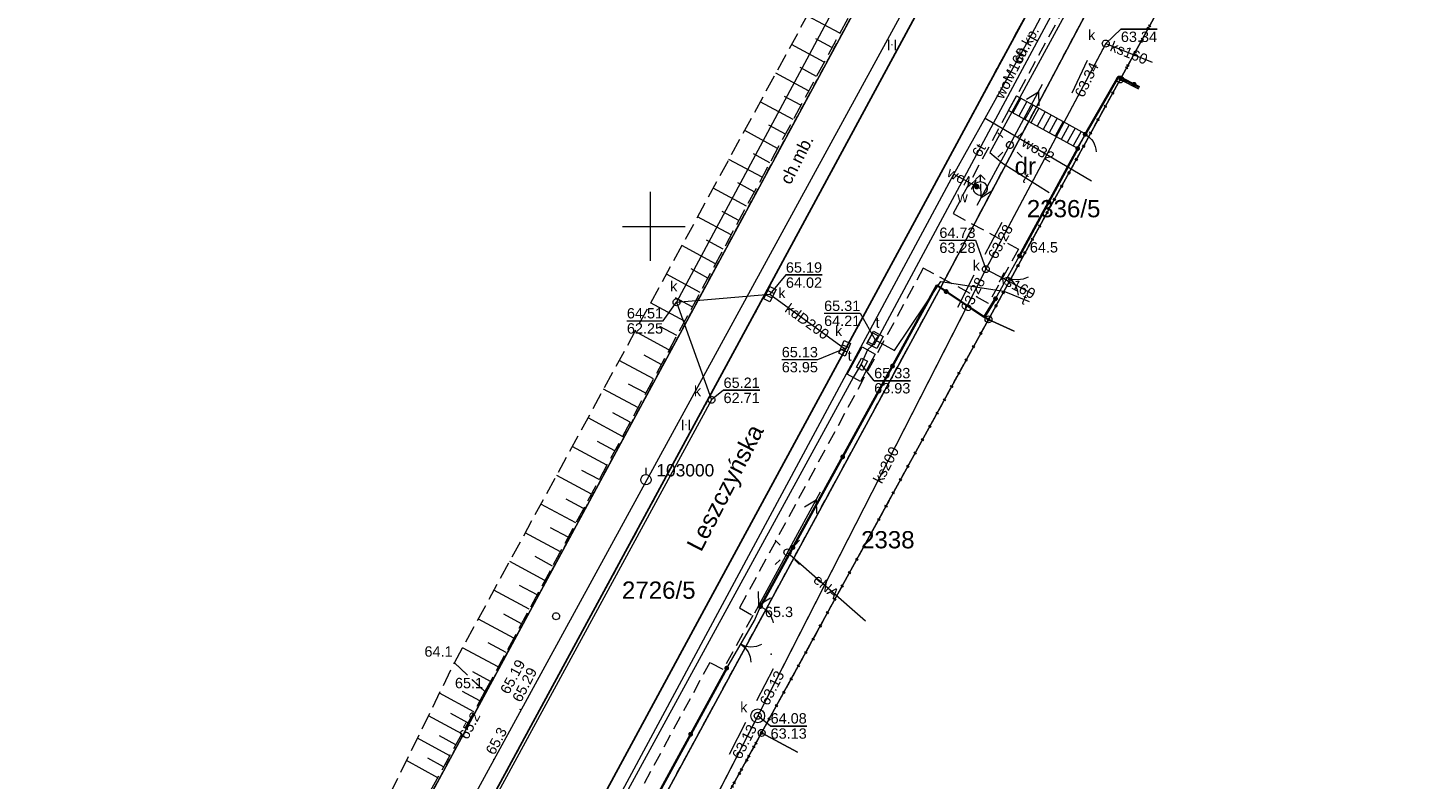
# Model space of a CAD drawing. Extents: x 6420891 to 6421372, y 5789686 to 5790696.
# Tile 9 of 48: x 6420955 to 6421056, y 5789860 to 5789914. Entities that reach past the tile are written whole.
import ezdxf
from ezdxf.enums import TextEntityAlignment as Align

# ---------------------------------------------------------------- set-up
doc = ezdxf.new("R2010")
doc.units = 0
doc.header["$PDSIZE"] = 0.75
for name, pattern in [('KROPK2', [2, 0, -2]), ('PRZER1-1', [2, 1, -1]), ('PRZER2-1', [3, 2, -1]), ('PRZER2_5-1', [3.5, 2.5, -1]), ('PRZER3-1', [4, 3, -1])]:
    doc.linetypes.add(name, pattern=pattern)
doc.layers.get('0').update_dxf_attribs({"linetype": 'CONTINUOUS', "lineweight": 13})
for name, color, linetype, lineweight in [('GEPPGD', 7, 'CONTINUOUS', 18), ('GESDZI', 7, 'CONTINUOUS', 18), ('GESDZI_O', 7, 'CONTINUOUS', 18), ('GESJAE', 7, 'KROPK2', 50), ('GSLKBR', 7, 'CONTINUOUS', 18), ('GSLKFU', 7, 'CONTINUOUS', 18), ('GSLKOG', 7, 'CONTINUOUS', 35), ('GSLKRW', 7, 'CONTINUOUS', 25), ('GSPPPK', 7, 'CONTINUOUS', 18), ('GSPPPK_O', 7, 'CONTINUOUS', 18), ('GSPWPN', 7, 'CONTINUOUS', 13), ('GSPWPN_O', 7, 'CONTINUOUS', 13), ('GSPWPS', 7, 'CONTINUOUS', 13), ('GSPWPS_O', 7, 'CONTINUOUS', 13), ('GSSKOA', 7, 'PRZER3-1', 18), ('GSSKOD', 7, 'PRZER2-1', 18), ('GSSKOD_O', 7, 'PRZER2-1', 18), ('GSSUTR', 7, 'PRZER2-1', 18), ('GSSZSN', 7, 'PRZER2-1', 18), ('GTGTXT', 7, 'CONTINUOUS', 18), ('GTGTXT_O', 7, 'CONTINUOUS', 18), ('GUSIKP', 7, 'CONTINUOUS', 18)]:
    doc.layers.add(name, color=color, linetype=linetype, lineweight=lineweight)
for name, color, linetype, lineweight, true_color in [('GESKKL', 7, 'PRZER3-1', 18, 0x24bc24), ('GESUZY', 7, 'PRZER1-1', 18, 0x008000), ('GESUZY_O', 7, 'PRZER1-1', 18, 0x008000), ('GSSSCH', 7, 'CONTINUOUS', 18, 0x0a0909), ('GULENN', 1, 'CONTINUOUS', 18, 0xff0000), ('GULENN_O', 1, 'CONTINUOUS', 18, 0xff0000), ('GULGNP', 7, 'CONTINUOUS', 18, 0xbfbf00), ('GULKDP', 7, 'CONTINUOUS', 18, 0x803300), ('GULKDP_O', 7, 'CONTINUOUS', 18, 0x803300), ('GULKSP', 7, 'CONTINUOUS', 18, 0x803300), ('GULKSP_O', 7, 'CONTINUOUS', 18, 0x803300), ('GULTPR', 7, 'CONTINUOUS', 18, 0xff9100), ('GULTPR_O', 7, 'CONTINUOUS', 18, 0xff9100), ('GULWOP', 5, 'CONTINUOUS', 18, 0x0000ff), ('GULWOP_O', 5, 'CONTINUOUS', 18, 0x0000ff), ('GUPIBH', 7, 'CONTINUOUS', 5, 0x0a0909), ('GUPIBH_O', 7, 'CONTINUOUS', 5, 0x0a0909), ('GUPISL', 7, 'CONTINUOUS', 18, 0x0a0909), ('GUPKKS', 7, 'CONTINUOUS', 18, 0x803300), ('GUPKKS_O', 7, 'CONTINUOUS', 18, 0x0a0909), ('GUPKSD', 7, 'CONTINUOUS', 18, 0x803300), ('GUPKSD_O', 7, 'CONTINUOUS', 18, 0x803300), ('GUPKSH', 7, 'CONTINUOUS', 5, 0x803300), ('GUPKSH_O', 7, 'CONTINUOUS', 5, 0x803300), ('GUPKWZ', 7, 'CONTINUOUS', 18, 0x0a0909), ('GUPKWZ_O', 7, 'CONTINUOUS', 18, 0x0a0909), ('GUPTSH', 7, 'CONTINUOUS', 5, 0xff9100), ('GUPTWZ', 7, 'CONTINUOUS', 18, 0x0a0909), ('GUPTWZ_O', 7, 'CONTINUOUS', 18, 0x0a0909), ('GUPWDT', 5, 'CONTINUOUS', 18, 0x0000ff), ('GUPWZA', 5, 'CONTINUOUS', 18, 0x0000ff), ('GUPWZA_O', 5, 'CONTINUOUS', 18, 0x0000ff)]:
    doc.layers.add(name, color=color, linetype=linetype, lineweight=lineweight, true_color=true_color)
doc.styles.add('GEO-INFO', font='Arial')

# ---------------------------------------------------------------- blocks, each defined once
blk = doc.blocks.new('SUPE04_1')
at = {"color": 0}
for points in [[(0, 0), (10, 0)], [(6.982163, 1), (8.714214, 0), (6.982163, -1)]]:
    blk.add_lwpolyline(points, dxfattribs=at)
blk = doc.blocks.new('SUSM01_01')
at = {"color": 0}
for points in [[(-0.353553, 0.353553), (-0.212132, 0.212132)], [(0.353553, 0.353553), (0.212132, 0.212132)], [(-0.353553, -0.353553), (-0.212132, -0.212132)], [(0.353553, -0.353553), (0.212132, -0.212132)]]:
    blk.add_lwpolyline(points, dxfattribs=at)
blk.add_lwpolyline([(0, 0.1), (0.034202, 0.093969), (0.064279, 0.076604), (0.086603, 0.05), (0.096593, 0.025882), (0.1, 0), (0.096593, -0.025882), (0.086603, -0.05), (0.068017, -0.073305), (0.043388, -0.090097), (0.014904, -0.098883), (-0.014904, -0.098883), (-0.043388, -0.090097), (-0.068017, -0.073305), (-0.086603, -0.05), (-0.097493, -0.022252), (-0.09972, 0.007473), (-0.093087, 0.036534), (-0.078183, 0.062349), (-0.056332, 0.082624), (-0.029476, 0.095557)], close=True, dxfattribs=at)
blk = doc.blocks.new('KOLO')
blk.add_hatch(color=0).paths.add_polyline_path([(-0.5, 0), (-0.482963, -0.12941), (-0.433013, -0.25), (-0.353553, -0.353553), (-0.25, -0.433013), (-0.12941, -0.482963), (0, -0.5), (0.12941, -0.482963), (0.25, -0.433013), (0.353553, -0.353553), (0.433013, -0.25), (0.482963, -0.12941), (0.5, 0), (0.482963, 0.12941), (0.433013, 0.25), (0.353553, 0.353553), (0.25, 0.433013), (0.12941, 0.482963), (0, 0.5), (-0.12941, 0.482963), (-0.25, 0.433013), (-0.353553, 0.353553), (-0.433013, 0.25), (-0.482963, 0.12941)])
blk = doc.blocks.new('OKRAG_PELNY')
at = {"color": 0}
blk.add_lwpolyline([(0, 0.5), (0.12941, 0.482963), (0.25, 0.433013), (0.353553, 0.353553), (0.433013, 0.25), (0.482963, 0.12941), (0.5, 0), (0.482963, -0.12941), (0.433013, -0.25), (0.353553, -0.353553), (0.25, -0.433013), (0.12941, -0.482963), (0, -0.5), (-0.12941, -0.482963), (-0.25, -0.433013), (-0.353553, -0.353553), (-0.433013, -0.25), (-0.482963, -0.12941), (-0.5, 0), (-0.482963, 0.12941), (-0.433013, 0.25), (-0.353553, 0.353553), (-0.25, 0.433013), (-0.12941, 0.482963)], close=True, dxfattribs=at)
blk = doc.blocks.new('SUUS05')
at = {"color": 0}
blk.add_lwpolyline([(0.5, -0.25), (-0.5, -0.25), (-0.5, 0.25), (0.5, 0.25)], close=True, dxfattribs=at)
for points in [[(-0.175, -0.25), (-0.175, 0.25)], [(0.175, -0.25), (0.175, 0.25)]]:
    blk.add_lwpolyline(points, dxfattribs=at)
blk = doc.blocks.new('PROSTOKAT1_5-1_PELNY')
at = {"color": 0}
blk.add_lwpolyline([(0.75, -0.5), (-0.75, -0.5), (-0.75, 0.5), (0.75, 0.5)], close=True, dxfattribs=at)
blk = doc.blocks.new('SUUS02')
at = {"color": 0}
blk.add_lwpolyline([(0, 1), (0.173648, 0.984808), (0.34202, 0.939693), (0.5, 0.866025), (0.642788, 0.766044), (0.766044, 0.642788), (0.866025, 0.5), (0.939693, 0.34202), (0.984808, 0.173648), (1, 0), (0.984808, -0.173648), (0.939693, -0.34202), (0.866025, -0.5), (0.75575, -0.654861), (0.618159, -0.786053), (0.458227, -0.888835), (0.281733, -0.959493), (0.095056, -0.995472), (-0.095056, -0.995472), (-0.281733, -0.959493), (-0.458227, -0.888835), (-0.618159, -0.786053), (-0.75575, -0.654861), (-0.866025, -0.5), (-0.945001, -0.327068), (-0.989821, -0.142315), (-0.998867, 0.047582), (-0.971812, 0.235759), (-0.909632, 0.415415), (-0.814576, 0.580057), (-0.690079, 0.723734), (-0.540641, 0.841254), (-0.371662, 0.928368), (-0.189251, 0.981929)], close=True, dxfattribs=at)
for points in [[(-0.707107, 1.292893), (0, 2), (0.707107, 1.292893)], [(0, 1), (0, 2)]]:
    blk.add_lwpolyline(points, dxfattribs=at)
blk = doc.blocks.new('SPTRW')
at = {"color": 0}
for points in [[(-0.51332, 0.7233), (-0.51332, -0.7767)], [(0.48668, -0.7767), (0.48668, 0.7233)]]:
    blk.add_lwpolyline(points, dxfattribs=at)
blk = doc.blocks.new('POINT')
at = {"color": 0}
blk.add_point((0, 0), dxfattribs=at)
blk = doc.blocks.new('KTOK04')
at = {"color": 0}
blk.add_lwpolyline([(0, 0), (-0.01711, -0.261052), (-0.068148, -0.517638), (-0.152241, -0.765367), (-0.267949, -1), (-0.413293, -1.217523), (-0.585786, -1.414214), (-0.782477, -1.586707), (-1, -1.732051)], dxfattribs=at)
blk = doc.blocks.new('SLBRA')
at = {"color": 0}
for points in [[(1.732051, 1), (1.414214, 0.585786), (1, 0.267949), (0.517638, 0.068148), (0, 0)], [(0, 0), (0.517638, -0.068148), (1, -0.267949), (1.414214, -0.585786), (1.732051, -1)]]:
    blk.add_lwpolyline(points, dxfattribs=at)
blk = doc.blocks.new('SOPGM')
at = {"color": 0}
blk.add_lwpolyline([(0, 0.75), (0.231763, 0.713292), (0.440839, 0.606763), (0.606763, 0.440839), (0.713292, 0.231763), (0.75, 0), (0.713292, -0.231763), (0.606763, -0.440839), (0.440839, -0.606763), (0.231763, -0.713292), (0, -0.75), (-0.231763, -0.713292), (-0.440839, -0.606763), (-0.606763, -0.440839), (-0.713292, -0.231763), (-0.75, 0), (-0.713292, 0.231763), (-0.606763, 0.440839), (-0.440839, 0.606763), (-0.231763, 0.713292)], close=True, dxfattribs=at)
blk.add_lwpolyline([(0, 1.75), (0, 0.75)], dxfattribs=at)
blk = doc.blocks.new('EPPGN')
blk.add_hatch(color=0).paths.add_polyline_path([(0, -0.09), (0.027812, -0.085595), (0.052901, -0.072812), (0.072812, -0.052901), (0.085595, -0.027812), (0.09, 0), (0.085595, 0.027812), (0.072812, 0.052901), (0.052901, 0.072812), (0.027812, 0.085595), (0, 0.09), (-0.027812, 0.085595), (-0.052901, 0.072812), (-0.072812, 0.052901), (-0.085595, 0.027812), (-0.09, 0), (-0.085595, -0.027812), (-0.072812, -0.052901), (-0.052901, -0.072812), (-0.027812, -0.085595)])
blk = doc.blocks.new('EPPGS')
at = {"color": 0}
blk.add_lwpolyline([(0, 0.5), (0.154508, 0.475528), (0.293893, 0.404508), (0.404508, 0.293893), (0.475528, 0.154508), (0.5, 0), (0.475528, -0.154508), (0.404508, -0.293893), (0.293893, -0.404508), (0.154508, -0.475528), (0, -0.5), (-0.154508, -0.475528), (-0.293893, -0.404508), (-0.404508, -0.293893), (-0.475528, -0.154508), (-0.5, 0), (-0.475528, 0.154508), (-0.404508, 0.293893), (-0.293893, 0.404508), (-0.154508, 0.475528)], close=True, dxfattribs=at)

msp = doc.modelspace()

# ---------------------------------------------------------------- linework, layer by layer
at = {"linetype": 'Continuous', "lineweight": 13, "elevation": 100, "flags": 128}
for points in [[(6421000, 5789897.5), (6421000, 5789902.5)], [(6420997.96, 5789900), (6421002.5, 5789900)]]:
    msp.add_lwpolyline(points, dxfattribs=at)
at = {"layer": 'GESDZI', "linetype": 'Continuous', "lineweight": 18, "elevation": 10.3}
for points in [[(6421135.1, 5790137.51), (6421053.4, 5789987.08), (6420961.43, 5789816.96), (6420958.74, 5789821.5), (6420954.97, 5789827.87)], [(6421034.05, 5789910.66), (6421042.46, 5789926), (6421043.38, 5789925.53)], [(6421024.5, 5789893.26), (6421034.05, 5789910.66), (6421035.39, 5789909.98)], [(6421035.39, 5789909.98), (6421034.05, 5789910.66)], [(6421008.05, 5789863.27), (6421024.5, 5789893.26), (6421026.36, 5789892.4)], [(6421026.36, 5789892.4), (6421024.5, 5789893.26)], [(6420991.21, 5789832.61), (6421008.05, 5789863.27), (6421010.66, 5789861.87)], [(6421010.66, 5789861.87), (6421008.05, 5789863.27)]]:
    msp.add_lwpolyline(points, dxfattribs=at)
for points in [[(6421069.45, 5789986.72), (6421065.35, 5789979.26), (6421058.16, 5789965.65), (6421048.81, 5789947.95), (6421021.02, 5789895.56), (6420945.15, 5789755.75), (6420931.73, 5789762.86), (6420936.45, 5789771.59), (6420961.43, 5789816.96), (6421053.4, 5789987.08)], [(6421053.23, 5789945.63), (6421044.86, 5789930.37), (6421043.35, 5789927.62), (6421042.46, 5789926), (6421034.05, 5789910.66), (6421024.5, 5789893.26), (6421021.02, 5789895.56), (6421048.81, 5789947.95)], [(6421024.5, 5789893.26), (6421008.05, 5789863.27), (6420991.21, 5789832.61), (6420986.9, 5789824.72), (6420974.45, 5789801.88), (6420970.14, 5789793.97), (6420953.18, 5789762.86), (6420948.42, 5789754.02), (6420945.15, 5789755.75), (6421021.02, 5789895.56)]]:
    msp.add_lwpolyline(points, close=True, dxfattribs=at)
at = {"layer": 'GESJAE', "linetype": 'KROPK2', "lineweight": 50, "ltscale": 0.5, "elevation": 10.3}
for points in [[(6421121.73, 5790083.31), (6421117.02, 5790074.68), (6421086.48, 5790018.11), (6421077.54, 5790001.65), (6421070.65, 5789988.92), (6421069.45, 5789986.72), (6421065.35, 5789979.26), (6421058.16, 5789965.65), (6421048.81, 5789947.95), (6421053.23, 5789945.63), (6421044.86, 5789930.37), (6421043.35, 5789927.62), (6421042.46, 5789926), (6421034.05, 5789910.66), (6421024.5, 5789893.26), (6421008.05, 5789863.27), (6420991.21, 5789832.61), (6420986.9, 5789824.72), (6420974.45, 5789801.88), (6420970.14, 5789793.97), (6420953.18, 5789762.86)], [(6420914.62, 5789700.39), (6420918.57, 5789707.61), (6420922.09, 5789705.72), (6420934.06, 5789727.68), (6420940.76, 5789739.97), (6420948.42, 5789754.02), (6420953.18, 5789762.86), (6420970.14, 5789793.97), (6420974.45, 5789801.88), (6420986.9, 5789824.72), (6420991.21, 5789832.61), (6421008.05, 5789863.27), (6421024.5, 5789893.26), (6421034.05, 5789910.66), (6421042.46, 5789926), (6421043.35, 5789927.62), (6421044.86, 5789930.37), (6421053.23, 5789945.63), (6421048.81, 5789947.95), (6421058.16, 5789965.65), (6421065.35, 5789979.26), (6421068.88, 5789980.5), (6421072.2, 5789979.19)]]:
    msp.add_lwpolyline(points, dxfattribs=at)
at = {"layer": 'GESKKL', "linetype": 'PRZER3-1', "lineweight": 18, "ltscale": 0.5, "elevation": 10.16}
msp.add_lwpolyline([(6421135.1, 5790137.51), (6421053.4, 5789987.08), (6420961.43, 5789816.96), (6420958.74, 5789821.5), (6420954.97, 5789827.87)], dxfattribs=at)
at = {"layer": 'GESUZY', "linetype": 'PRZER1-1', "lineweight": 18, "ltscale": 0.5, "elevation": 10.18}
for points in [[(6421135.1, 5790137.51), (6421053.4, 5789987.08), (6420961.43, 5789816.96), (6420958.74, 5789821.5), (6420954.97, 5789827.87)], [(6421034.05, 5789910.66), (6421042.46, 5789926), (6421043.38, 5789925.53)], [(6421004.72, 5789825.35), (6420991.21, 5789832.61), (6421008.05, 5789863.27), (6421024.5, 5789893.26), (6421034.05, 5789910.66)], [(6421034.05, 5789910.66), (6421035.39, 5789909.98)], [(6421035.39, 5789909.98), (6421034.05, 5789910.66)]]:
    msp.add_lwpolyline(points, dxfattribs=at)
for points in [[(6421069.45, 5789986.72), (6421065.35, 5789979.26), (6421058.16, 5789965.65), (6421048.81, 5789947.95), (6421021.02, 5789895.56), (6420945.15, 5789755.75), (6420931.73, 5789762.86), (6420936.45, 5789771.59), (6420961.43, 5789816.96), (6421053.4, 5789987.08)], [(6420948.42, 5789754.02), (6420945.15, 5789755.75), (6421021.02, 5789895.56), (6421048.81, 5789947.95), (6421053.23, 5789945.63), (6421044.86, 5789930.37), (6421043.35, 5789927.62), (6421042.46, 5789926), (6421034.05, 5789910.66), (6421024.5, 5789893.26), (6421008.05, 5789863.27), (6420991.21, 5789832.61), (6420986.9, 5789824.72), (6420974.45, 5789801.88), (6420970.14, 5789793.97), (6420953.18, 5789762.86)]]:
    msp.add_lwpolyline(points, close=True, dxfattribs=at)
at = {"layer": 'GSLKBR', "linetype": 'Continuous', "lineweight": 18, "elevation": 10.18}
for points in [[(6421025.01, 5789894.76), (6421026.75, 5789897.86)], [(6421005.52, 5789867.97), (6421007.54, 5789871.42)]]:
    msp.add_lwpolyline(points, dxfattribs=at)
at = {"layer": 'GSLKFU', "linetype": 'Continuous', "lineweight": 18, "elevation": 10.18}
for points in [[(6421030.97, 5789905.65), (6421031.51, 5789906.68)], [(6421007.54, 5789871.42), (6421007.97, 5789872.44)]]:
    msp.add_lwpolyline(points, dxfattribs=at)
at = {"layer": 'GSLKOG', "linetype": 'Continuous', "lineweight": 35, "elevation": 10.18}
for points in [[(6421031.51, 5789906.68), (6421033.94, 5789910.87), (6421035.46, 5789910.1)], [(6421026.75, 5789897.86), (6421030.97, 5789905.65)], [(6421007.97, 5789872.44), (6421020.76, 5789895.73), (6421024.19, 5789893.43), (6421025.01, 5789894.76)], [(6420993.11, 5789845.2), (6421005.52, 5789867.97)]]:
    msp.add_lwpolyline(points, dxfattribs=at)
at = {"layer": 'GSLKRW', "linetype": 'Continuous', "lineweight": 25, "elevation": 10.18}
for points in [[(6421195.82, 5790239.68), (6421179.4, 5790209.44), (6421161.89, 5790177.28), (6421135.48, 5790128.74), (6421117.94, 5790096.62), (6421100.38, 5790064.4), (6421082.56, 5790031.74), (6421065.53, 5790000.47), (6421053.05, 5789977.59), (6421041.12, 5789955.61), (6421023.81, 5789923.78), (6421007.52, 5789893.64), (6420990.23, 5789861.75), (6420974.45, 5789832.6), (6420956.81, 5789800.07), (6420945.16, 5789778.57), (6420944.15, 5789776.96), (6420943.3, 5789775.21), (6420933.6, 5789757.81)], [(6420989.47, 5789831.74), (6420987.75, 5789832.78), (6420986.65, 5789833.95), (6420985.91, 5789835.16), (6420985.62, 5789836.02), (6420985.51, 5789836.85), (6420985.59, 5789837.78), (6420986.21, 5789839.58), (6420987.76, 5789842.39), (6421004.51, 5789873.36), (6421020.08, 5789902.08), (6421024.66, 5789910.59), (6421039.68, 5789938.28), (6421057.09, 5789970.3), (6421061.79, 5789978.9), (6421062.13, 5789979.42), (6421068.98, 5789992.02), (6421085.27, 5790022.04), (6421098.58, 5790046.41), (6421112.23, 5790071.51), (6421113.36, 5790072.89), (6421114.96, 5790073.95), (6421116.54, 5790074.7)]]:
    msp.add_lwpolyline(points, dxfattribs=at)
at = {"layer": 'GSSKOA', "linetype": 'PRZER3-1', "lineweight": 18, "ltscale": 0.5, "elevation": 10.18}
for points in [[(6421117.94, 5790096.62), (6421100.38, 5790064.4), (6421082.56, 5790031.74), (6421065.53, 5790000.47), (6421053.05, 5789977.59), (6421041.12, 5789955.61), (6421023.81, 5789923.78), (6421007.52, 5789893.64), (6420990.23, 5789861.75), (6420974.45, 5789832.6), (6420956.81, 5789800.07), (6420945.16, 5789778.57), (6420944.15, 5789776.96), (6420943.3, 5789775.21)], [(6420948.39, 5789769.5), (6420949.54, 5789771.89), (6420956.63, 5789784.97), (6420972.83, 5789814.93), (6420977.66, 5789823.83), (6420987.76, 5789842.39), (6421004.51, 5789873.36), (6421020.08, 5789902.08), (6421024.66, 5789910.59), (6421039.68, 5789938.28), (6421057.09, 5789970.3), (6421061.79, 5789978.9), (6421062.13, 5789979.42), (6421068.98, 5789992.02), (6421085.27, 5790022.04), (6421098.58, 5790046.41), (6421112.23, 5790071.51), (6421113.36, 5790072.89), (6421114.96, 5790073.95), (6421116.54, 5790074.7)]]:
    msp.add_lwpolyline(points, dxfattribs=at)
at = {"layer": 'GSSKOD', "linetype": 'PRZER2-1', "lineweight": 18, "ltscale": 0.5, "elevation": 10.18}
for points in [[(6420987.76, 5789842.39), (6421004.51, 5789873.36), (6421020.08, 5789902.08), (6421024.66, 5789910.59), (6421039.68, 5789938.28)], [(6421035.77, 5789926.47), (6421026.54, 5789909.47), (6421025.94, 5789908.4), (6421021.93, 5789900.94), (6421026.68, 5789898.36), (6421024.5, 5789894.42), (6421019.77, 5789896.98), (6421006.45, 5789872.34), (6421007.4, 5789871.79), (6421005.25, 5789867.86), (6421004.29, 5789868.38), (6420992.07, 5789845.85)]]:
    msp.add_lwpolyline(points, dxfattribs=at)
at = {"layer": 'GSSSCH', "linetype": 'Continuous', "lineweight": 18, "elevation": 10.18}
msp.add_lwpolyline([(6421026.54, 5789909.47), (6421031.54, 5789906.72), (6421030.94, 5789905.68), (6421025.94, 5789908.4)], close=True, dxfattribs=at)
at = {"layer": 'GSSSCH', "linetype": 'Continuous', "lineweight": 18, "elevation": 10.18, "flags": 128}
for points in [[(6421026.85, 5789909.3), (6421026.26, 5789908.23)], [(6421027.29, 5789909.06), (6421026.7, 5789907.99)], [(6421027.73, 5789908.82), (6421027.14, 5789907.75)], [(6421028.16, 5789908.58), (6421027.58, 5789907.51)], [(6421028.6, 5789908.34), (6421028.02, 5789907.27)], [(6421029.04, 5789908.09), (6421028.46, 5789907.03)], [(6421029.48, 5789907.85), (6421028.89, 5789906.79)], [(6421029.92, 5789907.61), (6421029.33, 5789906.55)], [(6421030.35, 5789907.37), (6421029.77, 5789906.31)], [(6421030.79, 5789907.13), (6421030.21, 5789906.08)], [(6421031.23, 5789906.89), (6421030.65, 5789905.84)]]:
    msp.add_lwpolyline(points, dxfattribs=at)
at = {"layer": 'GSSUTR', "linetype": 'PRZER2-1', "lineweight": 18, "ltscale": 0.5, "elevation": 10.06}
for points in [[(6421017.51, 5789913.19), (6421017.5, 5789913.17), (6421017.52, 5789913.17)], [(6421002.57, 5789885.63), (6421002.56, 5789885.61), (6421002.58, 5789885.61)]]:
    msp.add_lwpolyline(points, close=True, dxfattribs=at)
at = {"layer": 'GSSZSN', "linetype": 'PRZER2_5-1', "lineweight": 18, "ltscale": 0.5, "elevation": 10.14}
for points in [[(6420987.99, 5789866.27), (6420985.77, 5789868.35), (6421012.5, 5789917.37), (6421021.01, 5789930.82), (6421040.42, 5789966.53), (6421042.24, 5789965.63)], [(6421042.24, 5789965.63), (6421015.12, 5789916.62), (6420987.99, 5789866.27)], [(6420968.68, 5789831.61), (6420974.2, 5789844.71), (6420985.77, 5789868.35), (6420987.99, 5789866.27)], [(6420987.99, 5789866.27), (6420975.73, 5789843.96), (6420968.68, 5789831.61)]]:
    msp.add_lwpolyline(points, dxfattribs=at)
at = {"layer": 'GSSZSN', "linetype": 'Continuous', "lineweight": 18, "elevation": 10.14, "flags": 128}
for points in [[(6421013.71, 5789914.01), (6421011.36, 5789915.28)], [(6421013.15, 5789912.97), (6421011.97, 5789913.6)], [(6421012.59, 5789911.92), (6421010.22, 5789913.2)], [(6421012.03, 5789910.88), (6421010.84, 5789911.52)], [(6421011.46, 5789909.83), (6421009.09, 5789911.11)], [(6421010.9, 5789908.79), (6421009.71, 5789909.43)], [(6421010.34, 5789907.75), (6421007.95, 5789909.03)], [(6421009.78, 5789906.7), (6421008.58, 5789907.34)], [(6421009.21, 5789905.66), (6421006.82, 5789906.95)], [(6421008.65, 5789904.61), (6421007.45, 5789905.26)], [(6421008.09, 5789903.57), (6421005.68, 5789904.86)], [(6421007.52, 5789902.52), (6421006.32, 5789903.17)], [(6421006.96, 5789901.48), (6421004.54, 5789902.78)], [(6421006.4, 5789900.43), (6421005.19, 5789901.09)], [(6421005.84, 5789899.39), (6421003.41, 5789900.7)], [(6421004.71, 5789897.3), (6421002.27, 5789898.61)], [(6421005.27, 5789898.35), (6421004.06, 5789899)], [(6421003.59, 5789895.21), (6421001.14, 5789896.53)], [(6421004.15, 5789896.26), (6421002.93, 5789896.92)], [(6421002.46, 5789893.12), (6421000, 5789894.45)], [(6421003.02, 5789894.17), (6421001.8, 5789894.83)], [(6421001.33, 5789891.04), (6420998.87, 5789892.37)], [(6421001.9, 5789892.08), (6421000.67, 5789892.74)], [(6421000.21, 5789888.95), (6420997.73, 5789890.28)], [(6421000.77, 5789889.99), (6420999.53, 5789890.66)], [(6420999.08, 5789886.86), (6420996.59, 5789888.2)], [(6420999.65, 5789887.9), (6420998.4, 5789888.57)], [(6420997.96, 5789884.77), (6420995.46, 5789886.12)], [(6420998.52, 5789885.81), (6420997.27, 5789886.49)], [(6420996.83, 5789882.68), (6420994.32, 5789884.03)], [(6420997.4, 5789883.72), (6420996.14, 5789884.4)], [(6420995.71, 5789880.59), (6420993.19, 5789881.95)], [(6420996.27, 5789881.64), (6420995.01, 5789882.31)], [(6420994.58, 5789878.5), (6420992.05, 5789879.87)], [(6420995.14, 5789879.55), (6420993.88, 5789880.23)], [(6420993.46, 5789876.41), (6420990.91, 5789877.78)], [(6420994.02, 5789877.46), (6420992.75, 5789878.14)], [(6420992.33, 5789874.33), (6420989.78, 5789875.7)], [(6420992.89, 5789875.37), (6420991.62, 5789876.06)], [(6420991.77, 5789873.28), (6420990.49, 5789873.97)], [(6420991.2, 5789872.24), (6420988.64, 5789873.62)], [(6420990.64, 5789871.19), (6420989.36, 5789871.88)], [(6420990.08, 5789870.15), (6420987.51, 5789871.53)], [(6420989.52, 5789869.1), (6420988.23, 5789869.8)], [(6420988.95, 5789868.06), (6420986.37, 5789869.45)], [(6420988.39, 5789867.01), (6420987.1, 5789867.71)], [(6420987.18, 5789864.79), (6420984.7, 5789866.16)], [(6420987.62, 5789865.59), (6420986.36, 5789866.28)], [(6420986.3, 5789863.2), (6420983.9, 5789864.52)], [(6420986.74, 5789864), (6420985.52, 5789864.67)], [(6420985.43, 5789861.61), (6420983.1, 5789862.89)], [(6420985.87, 5789862.41), (6420984.68, 5789863.06)], [(6420984.99, 5789860.82), (6420983.85, 5789861.45)], [(6420984.56, 5789860.02), (6420982.3, 5789861.26)]]:
    msp.add_lwpolyline(points, dxfattribs=at)
at = {"layer": 'GULENN', "linetype": 'Continuous', "lineweight": 18, "elevation": 10.18}
msp.add_lwpolyline([(6421009.92, 5789876.36), (6421015.57, 5789871.41)], dxfattribs=at)
at = {"layer": 'GULGNP', "linetype": 'Continuous', "lineweight": 18, "elevation": 10.18}
msp.add_lwpolyline([(6421053.82, 5789982.02), (6421052.66, 5789979.81), (6421051.72, 5789978.04), (6421037.32, 5789950.81), (6421032.14, 5789941.01), (6421031.51, 5789939.84), (6421030.8, 5789938.52), (6421007.25, 5789895.37), (6420980.98, 5789847.29), (6420979.27, 5789845.07), (6420975.7, 5789841.56), (6420973.8, 5789839.28)], dxfattribs=at)
at = {"layer": 'GULKDP', "linetype": 'Continuous', "lineweight": 18, "elevation": 10.18}
for points in [[(6421098.08, 5790072.17), (6421073.66, 5790026.93), (6421059.64, 5790001.56), (6421050.23, 5789984.54), (6421025.98, 5789939.48), (6421001.88, 5789894.5), (6421004.41, 5789887.43), (6420980.85, 5789844.07), (6420956.77, 5789799.32), (6420933.72, 5789756.78)], [(6421001.88, 5789894.5), (6421008.65, 5789895.08)], [(6421008.65, 5789895.08), (6421014.07, 5789891.16)]]:
    msp.add_lwpolyline(points, dxfattribs=at)
at = {"layer": 'GULKSP', "linetype": 'Continuous', "lineweight": 18, "elevation": 10.18}
for points in [[(6421033, 5789913.26), (6421032.76, 5789912.82), (6421024.54, 5789897.35), (6421024.31, 5789896.9), (6421024.08, 5789896.46), (6421008, 5789864.95), (6421007.77, 5789864.51), (6421007.54, 5789864.06), (6420989.36, 5789828.81), (6420989.13, 5789828.36)], [(6421033, 5789913.26), (6421024.31, 5789896.9), (6421007.77, 5789864.51), (6420989.13, 5789828.36)], [(6421033, 5789913.26), (6421036.38, 5789911.91)], [(6421024.31, 5789896.9), (6421027.74, 5789895.1)]]:
    msp.add_lwpolyline(points, dxfattribs=at)
at = {"layer": 'GULTPR', "linetype": 'Continuous', "lineweight": 18, "elevation": 10.18}
for points in [[(6421069.93, 5789988.89), (6421063.5, 5789977.62), (6421059.75, 5789970.34), (6421056.43, 5789965.42), (6421054.14, 5789960.29), (6421050.49, 5789953.54), (6421045.12, 5789943.66), (6421044.83, 5789942.09), (6421039.5, 5789932.29), (6421034.8, 5789924.1), (6421024.61, 5789905.36)], [(6421063.68, 5789979.76), (6421063.45, 5789979.32), (6421063.3, 5789978.92), (6421062.6, 5789977.92), (6421062.08, 5789976.84), (6421016.61, 5789892.16), (6421016.28, 5789891.77), (6421016.04, 5789891.33), (6421015.72, 5789891.05), (6421015.27, 5789890.02), (6421014.69, 5789889.05), (6420988.21, 5789840.58), (6420987.97, 5789840.14), (6420987.74, 5789839.7), (6420972.77, 5789812.01)], [(6421024.61, 5789905.36), (6421025.52, 5789904.58), (6421028.89, 5789902.46)], [(6421016.28, 5789891.77), (6421017.69, 5789891.01), (6421021.04, 5789896.01), (6421025.62, 5789895.3), (6421027.46, 5789894.55)]]:
    msp.add_lwpolyline(points, dxfattribs=at)
at = {"layer": 'GULWOP', "linetype": 'Continuous', "lineweight": 18, "elevation": 10.18}
for points in [[(6420981.71, 5789829.55), (6420997.42, 5789858.11), (6421021.98, 5789903.8), (6421024.25, 5789907.86), (6421027.61, 5789913.89), (6421038.37, 5789934.32), (6421054.85, 5789965.59), (6421064.08, 5789982.84)], [(6421024.25, 5789907.86), (6421031.96, 5789903.31)], [(6421021.98, 5789903.8), (6421023.65, 5789902.89), (6421023.91, 5789902.75)]]:
    msp.add_lwpolyline(points, dxfattribs=at)
at = {"layer": 'GUPIBH_O', "linetype": 'Continuous', "lineweight": 9, "elevation": 10.8, "flags": 128}
for points in [[(6421012.58, 5789893.7), (6421015.2, 5789893.7), (6421016.28, 5789891.77)], [(6421012.58, 5789893.7), (6421015.2, 5789893.7)], [(6421018.84, 5789888.81), (6421016.21, 5789888.81), (6421015.27, 5789890.02)], [(6421016.21, 5789888.81), (6421018.84, 5789888.81)], [(6421011.32, 5789863.77), (6421008.7, 5789863.77), (6421007.77, 5789864.51)], [(6421008.7, 5789863.77), (6421011.32, 5789863.77)]]:
    msp.add_lwpolyline(points, dxfattribs=at)
at = {"layer": 'GUPKSH_O', "linetype": 'Continuous', "lineweight": 9, "elevation": 10.8, "flags": 128}
for points in [[(6421036.73, 5789914.3), (6421034.1, 5789914.3), (6421033, 5789913.26)], [(6421034.1, 5789914.3), (6421036.73, 5789914.3)], [(6421030.56, 5789909.69), (6421031.69, 5789912.06)], [(6421024.26, 5789898), (6421025.49, 5789900.31)], [(6421020.94, 5789899), (6421023.56, 5789899), (6421024.31, 5789896.9)], [(6421020.94, 5789899), (6421023.56, 5789899)], [(6421012.43, 5789896.48), (6421009.81, 5789896.48), (6421008.65, 5789895.08)], [(6421009.81, 5789896.48), (6421012.43, 5789896.48)], [(6421022.28, 5789894.14), (6421023.47, 5789896.48)], [(6420998.28, 5789893.16), (6421000.9, 5789893.16), (6421001.88, 5789894.5)], [(6420998.28, 5789893.16), (6421000.9, 5789893.16)], [(6421009.51, 5789890.34), (6421012.13, 5789890.34), (6421014.07, 5789891.16)], [(6421009.51, 5789890.34), (6421012.13, 5789890.34)], [(6421007.91, 5789888.12), (6421005.29, 5789888.12), (6421004.41, 5789887.43)], [(6421005.29, 5789888.12), (6421007.91, 5789888.12)], [(6421007.71, 5789865.61), (6421008.9, 5789867.94)], [(6421005.71, 5789861.72), (6421006.91, 5789864.05)]]:
    msp.add_lwpolyline(points, dxfattribs=at)
at = {"layer": 'GUSIKP', "linetype": 'Continuous', "lineweight": 18, "elevation": 10.22}
for points in [[(6421016.17, 5789892.4), (6421016.87, 5789892.02), (6421016.4, 5789891.14), (6421015.69, 5789891.52)], [(6421014.25, 5789889.29), (6421015.33, 5789891.27), (6421016.29, 5789890.74), (6421015.22, 5789888.76)]]:
    msp.add_lwpolyline(points, close=True, dxfattribs=at)
msp.add_lwpolyline([(6421007.77, 5789864.01, -1), (6421007.77, 5789865.01, -1)], format="xyb", close=True, dxfattribs=at)

# ---------------------------------------------------------------- block references
at = {"layer": 'GEPPGD', "lineweight": 18, "xscale": 0.5, "yscale": 0.5}
for name, p in [('EPPGS', (6421034.05, 5789910.66, 10.32)), ('EPPGN', (6421021.02, 5789895.56, 10.32)), ('EPPGS', (6421024.5, 5789893.26, 10.32)), ('EPPGS', (6421008.05, 5789863.27, 10.32))]:
    msp.add_blockref(name, p, dxfattribs=at)
at = {"layer": 'GSLKBR', "lineweight": 18, "xscale": 0.75, "yscale": 0.75}
for p, rotation in [((6421025.88, 5789896.31, 10.18), 330.6949241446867), ((6421006.53, 5789869.7, 10.18), 329.6507177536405)]:
    msp.add_blockref('SLBRA', p, dxfattribs=dict(at, rotation=rotation))
at = {"layer": 'GSLKFU', "lineweight": 18, "xscale": 0.7499999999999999, "yscale": 0.7499999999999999}
for p, rotation in [((6421031.51, 5789906.68, 10.18), 62.33324269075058), ((6421007.97, 5789872.44, 10.18), 67.14123814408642)]:
    msp.add_blockref('KTOK04', p, dxfattribs=dict(at, rotation=rotation))
at = {"layer": 'GSLKOG', "lineweight": 35, "xscale": 0.35, "yscale": 0.35}
for p in [(6421035.06, 5789910.31, 10.18), (6421031.51, 5789906.68, 10.18), (6421030.97, 5789905.65, 10.18), (6421028.86, 5789901.76, 10.18), (6421026.75, 5789897.86, 10.18), (6421021.43, 5789895.28, 10.18), (6421025.01, 5789894.76, 10.18), (6421017.54, 5789889.87, 10.18), (6421013.93, 5789883.29, 10.18), (6421010.32, 5789876.72, 10.18), (6421007.97, 5789872.44, 10.18), (6421005.52, 5789867.97, 10.18), (6421002.9, 5789863.17, 10.18)]:
    msp.add_blockref('KOLO', p, dxfattribs=at)
at = {"layer": 'GSPPPK', "lineweight": 18, "xscale": 0.5, "yscale": 0.5}
msp.add_blockref('SOPGM', (6420999.66, 5789881.63, 10.36), dxfattribs=at)
at = {"layer": 'GSPWPN', "lineweight": 13, "xscale": 0.09, "yscale": 0.09}
for p in [(6421026.75, 5789897.86, 10.2), (6421007.54, 5789871.42, 10.2), (6420985.77, 5789868.35, 10.2), (6420987.99, 5789866.27, 10.2), (6420988.62, 5789861.35, 10.2)]:
    msp.add_blockref('KOLO', p, dxfattribs=at)
at = {"layer": 'GSPWPS', "lineweight": 13, "xscale": 0.09, "yscale": 0.09}
msp.add_blockref('KOLO', (6420990.53, 5789864.98, 10.2), dxfattribs=at)
at = {"layer": 'GSSUTR', "lineweight": 18, "xscale": 0.5, "yscale": 0.5}
for p in [(6421017.51, 5789913.18, 10.06), (6421002.57, 5789885.62, 10.06)]:
    msp.add_blockref('SPTRW', p, dxfattribs=at)
at = {"layer": 'GTGTXT', "lineweight": 18}
for p in [(6421009.87, 5789903.22, 10.02), (6421008.75, 5789868.97, 10.02)]:
    msp.add_blockref('POINT', p, dxfattribs=at)
at = {"layer": 'GULENN', "lineweight": 18}
for p, xscale, yscale, rotation in [((6421026.06, 5789905.91, 10.18), 0.5, 0.5, 61.84952069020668), ((6421026.06, 5789905.91, 10.18), 0.5, 0.5, 241.356946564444), ((6421009.92, 5789876.36, 10.18), 0.5, 0.5, 61.35694656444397), ((6421009.92, 5789876.36, 10.18), 0.4999999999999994, 0.4999999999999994, 241.590506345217)]:
    msp.add_blockref('SUPE04_1', p, dxfattribs=dict(at, xscale=xscale, yscale=yscale, rotation=rotation))
at = {"layer": 'GUPIBH', "lineweight": 5, "xscale": 0.09, "yscale": 0.09}
for p in [(6421016.28, 5789891.77, 10.24), (6421015.27, 5789890.02, 10.24), (6421007.77, 5789864.51, 10.24)]:
    msp.add_blockref('KOLO', p, dxfattribs=at)
at = {"layer": 'GUPISL', "lineweight": 18}
for name, p, xscale, yscale in [('SUSM01_01', (6421026.06, 5789905.91, 10.24), 2.5, 2.5), ('SUSM01_01', (6421009.92, 5789876.36, 10.24), 2.5, 2.5), ('OKRAG_PELNY', (6420993.14, 5789871.73, 10.24), 0.5, 0.5)]:
    msp.add_blockref(name, p, dxfattribs=dict(at, xscale=xscale, yscale=yscale))
at = {"layer": 'GUPKKS', "lineweight": 18}
for p, rotation in [((6421008.65, 5789895.08, 10.24), 243.9140502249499), ((6421014.07, 5789891.16, 10.24), 246.8916916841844)]:
    msp.add_blockref('SUUS05', p, dxfattribs=dict(at, rotation=rotation))
at = {"layer": 'GUPKSD', "lineweight": 18, "xscale": 0.5, "yscale": 0.5}
for p in [(6421033, 5789913.26, 10.24), (6421024.31, 5789896.9, 10.24), (6421001.88, 5789894.5, 10.24), (6421004.41, 5789887.43, 10.24)]:
    msp.add_blockref('OKRAG_PELNY', p, dxfattribs=at)
at = {"layer": 'GUPKSH', "lineweight": 5, "xscale": 0.09, "yscale": 0.09}
for p in [(6421033, 5789913.26, 10.24), (6421032.76, 5789912.82, 10.24), (6421024.54, 5789897.35, 10.24), (6421024.08, 5789896.46, 10.24), (6421024.31, 5789896.9, 10.24), (6421008.65, 5789895.08, 10.24), (6421001.88, 5789894.5, 10.24), (6421014.07, 5789891.16, 10.24), (6421004.41, 5789887.43, 10.24), (6421008, 5789864.95, 10.24), (6421007.54, 5789864.06, 10.24)]:
    msp.add_blockref('KOLO', p, dxfattribs=at)
at = {"layer": 'GUPKWZ', "lineweight": 18, "xscale": 0.5, "yscale": 0.5}
msp.add_blockref('OKRAG_PELNY', (6421007.77, 5789864.51, 10.25), dxfattribs=at)
at = {"layer": 'GUPTSH', "lineweight": 5, "xscale": 0.09, "yscale": 0.09}
for p in [(6421016.61, 5789892.16, 10.24), (6421015.72, 5789891.05, 10.24), (6421016.04, 5789891.33, 10.24), (6421014.69, 5789889.05, 10.24)]:
    msp.add_blockref('KOLO', p, dxfattribs=at)
at = {"layer": 'GUPTWZ', "lineweight": 18, "xscale": 0.5, "yscale": 0.5}
for p, rotation in [((6421016.15, 5789891.84, 10.25), 61.37656163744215), ((6421015.33, 5789890.01, 10.25), 61.43038352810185)]:
    msp.add_blockref('PROSTOKAT1_5-1_PELNY', p, dxfattribs=dict(at, rotation=rotation))
at = {"layer": 'GUPWDT', "lineweight": 18, "xscale": 0.5, "yscale": 0.5}
msp.add_blockref('SUUS02', (6421023.91, 5789902.75, 10.24), dxfattribs=at)
at = {"layer": 'GUPWZA', "lineweight": 5, "xscale": 0.4, "yscale": 0.4, "rotation": 323.6614845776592}
msp.add_blockref('KOLO', (6421023.65, 5789902.89, 10.24), dxfattribs=at)

# ---------------------------------------------------------------- texts
at = {"layer": 'GESDZI_O', "linetype": 'Continuous', "lineweight": 0, "style": 'GEO-INFO'}
for s, p in [('2336/5', (6421029.95, 5789901.29, 10.8)), ('2338', (6421017.2, 5789877.28, 10.8))]:
    msp.add_text(s, height=1.25, dxfattribs=at).set_placement(p, align=Align.MIDDLE_CENTER)
msp.add_text('2726/5', height=1.25, dxfattribs=at).set_placement((6421000.59, 5789873.65, 10.8), align=Align.MIDDLE)
at = {"layer": 'GESUZY_O', "linetype": 'Continuous', "lineweight": 0, "style": 'GEO-INFO'}
msp.add_text('dr', height=1.25, dxfattribs=at).set_placement((6421027.17, 5789904.4, 10.8), align=Align.MIDDLE)
at = {"layer": 'GSPPPK_O', "linetype": 'Continuous', "lineweight": 0, "style": 'GEO-INFO'}
msp.add_text('103000', height=0.9, dxfattribs=at).set_placement((6421000.42, 5789882.32, 10.8), align=Align.MIDDLE_LEFT)
at = {"layer": 'GSPWPN_O', "linetype": 'Continuous', "lineweight": 0, "style": 'GEO-INFO'}
for s, p in [('64.5', (6421027.5, 5789898.11, 10.8)), ('65.3', (6421008.29, 5789871.67, 10.8))]:
    msp.add_text(s, height=0.75, dxfattribs=at).set_placement(p)
for s, rotation, p in [('64.1', 360, (6420983.6, 5789868.8, 10.8)), ('65.1', 360, (6420985.81, 5789866.51, 10.8)), ('65.2', 61.9451, (6420986.73, 5789862.73, 10.8)), ('65.3', 61.9451, (6420988.66, 5789861.61, 10.8))]:
    msp.add_text(s, height=0.75, rotation=rotation, dxfattribs=at).set_placement(p)
at = {"layer": 'GSPWPS_O', "linetype": 'Continuous', "lineweight": 0, "style": 'GEO-INFO'}
for s, rotation, p in [('65.19', 61.9334, (6420989.71, 5789866.01, 10.8)), ('65.29', 62.6097, (6420990.59, 5789865.43, 10.8))]:
    msp.add_text(s, height=0.75, rotation=rotation, dxfattribs=at).set_placement(p)
at = {"layer": 'GSSKOD_O', "linetype": 'Continuous', "lineweight": 0, "style": 'GEO-INFO'}
msp.add_text('ch.kp.', height=0.75, rotation=61.5555, dxfattribs=at).set_placement((6421027.29, 5789913.14, 10.8), align=Align.MIDDLE)
at = {"layer": 'GTGTXT_O', "linetype": 'Continuous', "lineweight": 0, "style": 'GEO-INFO'}
for s, height, rotation, p in [('ch.mb.', 0.9, 63.0042, (6421010.14, 5789902.97, 10.8)), ('Leszczyńska', 1.25, 62.7387, (6421003.66, 5789876.33, 10.8))]:
    msp.add_text(s, height=height, rotation=rotation, dxfattribs=at).set_placement(p)
at = {"layer": 'GULENN_O', "linetype": 'Continuous', "lineweight": 0, "style": 'GEO-INFO'}
msp.add_text('eNA', height=0.75, rotation=318.7918, dxfattribs=at).set_placement((6421012.74, 5789873.89, 10.8), align=Align.MIDDLE_CENTER)
at = {"layer": 'GULKDP_O', "linetype": 'Continuous', "lineweight": 0, "style": 'GEO-INFO'}
msp.add_text('kdD200', height=0.75, rotation=324.1481, dxfattribs=at).set_placement((6421011.36, 5789893.12, 10.8), align=Align.MIDDLE)
at = {"layer": 'GULKSP_O', "linetype": 'Continuous', "lineweight": 0, "style": 'GEO-INFO'}
msp.add_text('ks160', height=0.75, rotation=338.2739, dxfattribs=at).set_placement((6421034.69, 5789912.59, 10.8), align=Align.MIDDLE_CENTER)
for s, rotation, p in [('ks160', 332.3233, (6421026.59, 5789895.71, 10.8)), ('ks200', 62.7169, (6421017.06, 5789882.71, 10.8))]:
    msp.add_text(s, height=0.75, rotation=rotation, dxfattribs=at).set_placement(p, align=Align.MIDDLE)
at = {"layer": 'GULTPR_O', "linetype": 'Continuous', "lineweight": 0, "style": 'GEO-INFO'}
for s, rotation, p in [('6t', 61.7675, (6421023.8, 5789905.52, 10.8)), ('t', 327.8268, (6421027.21, 5789903.52, 10.8)), ('t', 337.6717, (6421027.1, 5789894.71, 10.8))]:
    msp.add_text(s, height=0.75, rotation=rotation, dxfattribs=at).set_placement(p, align=Align.MIDDLE)
at = {"layer": 'GULWOP_O', "linetype": 'Continuous', "lineweight": 0, "style": 'GEO-INFO'}
for s, rotation, p in [('woM160', 63.2693, (6421026.12, 5789911.11, 10.8)), ('woM', 331.4304, (6421022.57, 5789903.48, 10.8))]:
    msp.add_text(s, height=0.75, rotation=rotation, dxfattribs=at).set_placement(p, align=Align.MIDDLE)
msp.add_text('wo32', height=0.75, rotation=329.4276, dxfattribs=at).set_placement((6421028.1, 5789905.58, 10.8), align=Align.MIDDLE_CENTER)
at = {"layer": 'GUPIBH_O', "linetype": 'Continuous', "lineweight": 0, "style": 'GEO-INFO'}
for s, p in [('65.31', (6421012.58, 5789893.87)), ('64.21', (6421012.58, 5789892.78)), ('65.33', (6421016.21, 5789888.99)), ('63.93', (6421016.21, 5789887.89)), ('64.08', (6421008.7, 5789863.95)), ('63.13', (6421008.7, 5789862.85))]:
    msp.add_text(s, height=0.75, rotation=360, dxfattribs=at).set_placement(p)
at = {"layer": 'GUPKKS_O', "linetype": 'Continuous', "lineweight": 0, "style": 'GEO-INFO'}
for p in [(6421009.78, 5789894.8, 10.8), (6421013.89, 5789892.05, 10.8)]:
    msp.add_text('k', height=0.75, dxfattribs=at).set_placement(p, align=Align.RIGHT)
at = {"layer": 'GUPKSD_O', "linetype": 'Continuous', "lineweight": 0, "style": 'GEO-INFO'}
for p in [(6421032.25, 5789913.51, 10.8), (6421023.88, 5789896.8, 10.8), (6421001.94, 5789895.29, 10.8), (6421003.66, 5789887.68, 10.8)]:
    msp.add_text('k', height=0.75, dxfattribs=at).set_placement(p, align=Align.RIGHT)
at = {"layer": 'GUPKSH_O', "linetype": 'Continuous', "lineweight": 0, "style": 'GEO-INFO'}
for s, p in [('63.34', (6421034.1, 5789913.38)), ('64.73', (6421020.94, 5789899.17)), ('63.28', (6421020.94, 5789898.08)), ('65.19', (6421009.81, 5789896.65)), ('64.02', (6421009.81, 5789895.55)), ('64.51', (6420998.28, 5789893.33)), ('62.25', (6420998.28, 5789892.23)), ('65.13', (6421009.51, 5789890.51)), ('63.95', (6421009.51, 5789889.42)), ('65.21', (6421005.29, 5789888.29)), ('62.71', (6421005.29, 5789887.19))]:
    msp.add_text(s, height=0.75, rotation=360, dxfattribs=at).set_placement(p)
for s, rotation, p in [('63.34', 64.2733, (6421031.05, 5789909.46)), ('63.28', 62.0123, (6421024.75, 5789897.74)), ('63.28', 62.96, (6421022.77, 5789893.89)), ('63.13', 62.96, (6421008.2, 5789865.36)), ('63.13', 62.7169, (6421006.2, 5789861.47))]:
    msp.add_text(s, height=0.75, rotation=rotation, dxfattribs=at).set_placement(p, align=Align.MIDDLE_LEFT)
at = {"layer": 'GUPKWZ_O', "linetype": 'Continuous', "lineweight": 0, "style": 'GEO-INFO'}
msp.add_text('k', height=0.75, dxfattribs=at).set_placement((6421007.02, 5789864.76, 10.8), align=Align.RIGHT)
at = {"layer": 'GUPTWZ_O', "linetype": 'Continuous', "lineweight": 0, "style": 'GEO-INFO'}
msp.add_text('t', height=0.75, rotation=360, dxfattribs=at).set_placement((6421016.6, 5789892.65, 10.8), align=Align.RIGHT)
msp.add_text('t', height=0.75, dxfattribs=at).set_placement((6421014.58, 5789890.26, 10.8), align=Align.RIGHT)
at = {"layer": 'GUPWZA_O', "linetype": 'Continuous', "lineweight": 0, "style": 'GEO-INFO'}
msp.add_text('w', height=0.75, dxfattribs=at).set_placement((6421023, 5789901.75, 10.8), align=Align.RIGHT)

doc.saveas('drawing.dxf')
